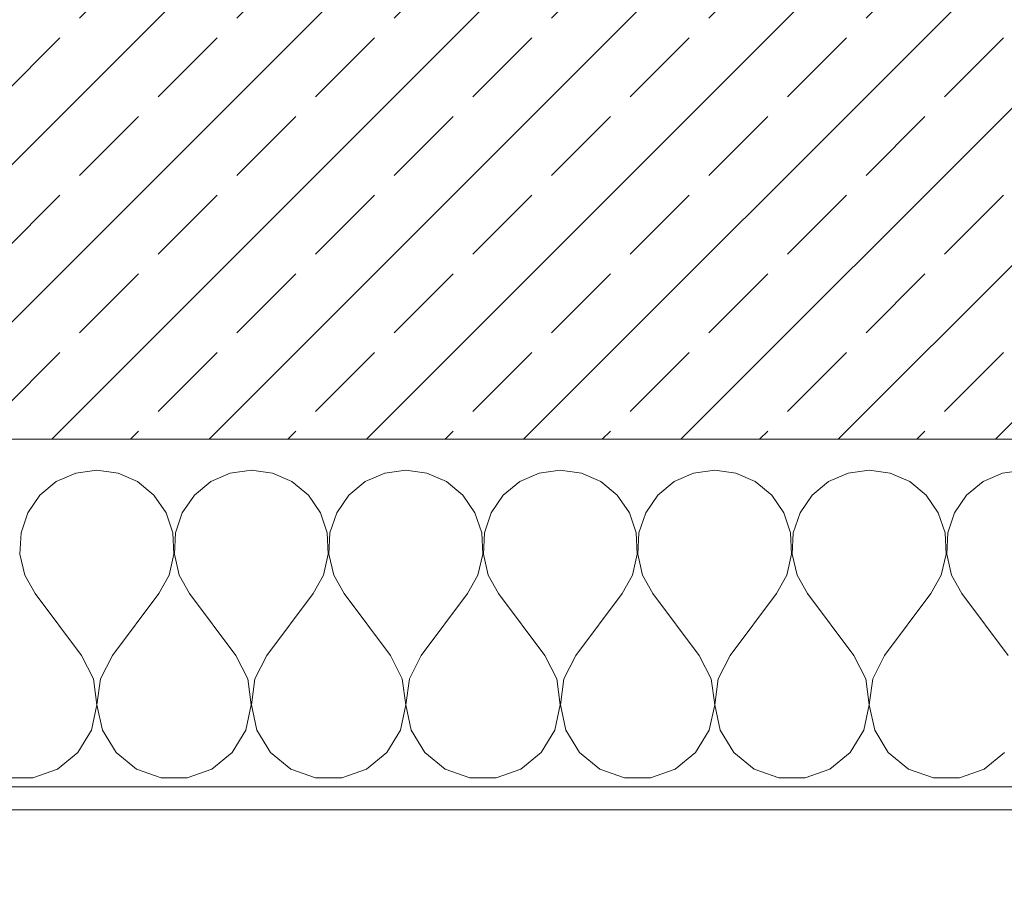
# Model space of a CAD drawing. Header units: metres. Extents: x -3.5 to 65.3, y -10.9 to 16.7.
# Tile 100 of 234: x 43.3 to 43.725, y -0.185 to 0.186. Entities that reach past the tile are written whole.
import ezdxf

# ---------------------------------------------------------------- set-up
doc = ezdxf.new("R2010")
doc.units = ezdxf.units.M
doc.header["$MEASUREMENT"] = 0
for name, color, linetype in [('102 - Bemaßung_ Beschriftung.Detail_ Ausschnitt', 7, 'Continuous'), ('603 - Struktur.Bodenplatte_ Decke Roh', 7, 'Continuous'), ('604 - Struktur.Wand Aussen', 7, 'Continuous')]:
    doc.layers.add(name, color=color, linetype=linetype)
doc.styles.add('ERSTELLTER_STIL_1', font='txt')
doc.dimstyles.new('ERSTELLTER_STIL__1', dxfattribs={"dimtxt": 0.04, "dimasz": 0.02128, "dimexe": 0.18, "dimexo": 0.0625, "dimgap": 0, "dimtad": 1, "dimtih": 1, "dimtoh": 1, "dimzin": 0, "dimdsep": 46, "dimtxsty": 'ERSTELLTER_STIL_1', "dimblk": 'ARROWHEAD_2', "dimblk1": 'ARROWHEAD_2', "dimblk2": 'ARROWHEAD_2', "dimcen": 0.09, "dimse1": 1, "dimse2": 1, "dimclrd": 7, "dimclre": 7, "dimclrt": 7, "dimazin": 0, "dimtfac": 1, "dimtdec": 4, "dimtmove": 0, "dimatfit": 3, "dimfxl": 1, "dimtolj": 1, "dimtzin": 0, "dimarcsym": 0})

# ---------------------------------------------------------------- blocks, each defined once
blk = doc.blocks.new('*X23')
at = {"layer": '604 - Struktur.Wand Aussen', "color": 7, "linetype": 'Continuous', "lineweight": 5}
for p, q in [((43.33333, -0.00833), (43.32422, -0.0096)), ((43.34244, -0.0096), (43.33333, -0.00833)), ((43.4, -0.00833), (43.39089, -0.0096)), ((43.40911, -0.0096), (43.4, -0.00833)), ((43.46667, -0.00833), (43.45756, -0.0096)), ((43.47578, -0.0096), (43.46667, -0.00833)), ((43.53333, -0.00833), (43.52422, -0.0096)), ((43.54244, -0.0096), (43.53333, -0.00833)), ((43.6, -0.00833), (43.59089, -0.0096)), ((43.60911, -0.0096), (43.6, -0.00833)), ((43.66667, -0.00833), (43.65756, -0.0096)), ((43.67578, -0.0096), (43.66667, -0.00833)), ((43.73333, -0.00833), (43.72422, -0.0096)), ((43.32422, -0.0096), (43.31581, -0.01331)), ((43.35086, -0.01331), (43.34244, -0.0096)), ((43.39089, -0.0096), (43.38248, -0.01331)), ((43.41752, -0.01331), (43.40911, -0.0096)), ((43.45756, -0.0096), (43.44914, -0.01331)), ((43.48419, -0.01331), (43.47578, -0.0096)), ((43.52422, -0.0096), (43.51581, -0.01331)), ((43.55086, -0.01331), (43.54244, -0.0096)), ((43.59089, -0.0096), (43.58248, -0.01331)), ((43.61752, -0.01331), (43.60911, -0.0096)), ((43.65756, -0.0096), (43.64914, -0.01331)), ((43.68419, -0.01331), (43.67578, -0.0096)), ((43.72422, -0.0096), (43.71581, -0.01331)), ((43.31581, -0.01331), (43.30873, -0.01918)), ((43.35794, -0.01918), (43.35086, -0.01331)), ((43.38248, -0.01331), (43.37539, -0.01918)), ((43.42461, -0.01918), (43.41752, -0.01331)), ((43.44914, -0.01331), (43.44206, -0.01918)), ((43.49127, -0.01918), (43.48419, -0.01331)), ((43.51581, -0.01331), (43.50873, -0.01918)), ((43.55794, -0.01918), (43.55086, -0.01331)), ((43.58248, -0.01331), (43.57539, -0.01918)), ((43.62461, -0.01918), (43.61752, -0.01331)), ((43.64914, -0.01331), (43.64206, -0.01918)), ((43.69127, -0.01918), (43.68419, -0.01331)), ((43.71581, -0.01331), (43.70873, -0.01918)), ((43.30873, -0.01918), (43.30352, -0.02676)), ((43.36315, -0.02676), (43.35794, -0.01918)), ((43.37539, -0.01918), (43.37019, -0.02676)), ((43.42981, -0.02676), (43.42461, -0.01918)), ((43.44206, -0.01918), (43.43685, -0.02676)), ((43.49648, -0.02676), (43.49127, -0.01918)), ((43.50873, -0.01918), (43.50352, -0.02676)), ((43.56315, -0.02676), (43.55794, -0.01918)), ((43.57539, -0.01918), (43.57019, -0.02676)), ((43.62981, -0.02676), (43.62461, -0.01918)), ((43.64206, -0.01918), (43.63685, -0.02676)), ((43.69648, -0.02676), (43.69127, -0.01918)), ((43.70873, -0.01918), (43.70352, -0.02676)), ((43.30352, -0.02676), (43.30058, -0.03547)), ((43.36609, -0.03547), (43.36315, -0.02676)), ((43.37019, -0.02676), (43.36725, -0.03547)), ((43.43275, -0.03547), (43.42981, -0.02676)), ((43.43685, -0.02676), (43.43391, -0.03547)), ((43.49942, -0.03547), (43.49648, -0.02676)), ((43.50352, -0.02676), (43.50058, -0.03547)), ((43.56609, -0.03547), (43.56315, -0.02676)), ((43.57019, -0.02676), (43.56725, -0.03547)), ((43.63275, -0.03547), (43.62981, -0.02676)), ((43.63685, -0.02676), (43.63391, -0.03547)), ((43.69942, -0.03547), (43.69648, -0.02676)), ((43.70352, -0.02676), (43.70058, -0.03547)), ((43.30058, -0.03547), (43.30013, -0.04466)), ((43.36653, -0.04466), (43.36609, -0.03547)), ((43.36725, -0.03547), (43.3668, -0.04466)), ((43.4332, -0.04466), (43.43275, -0.03547)), ((43.43391, -0.03547), (43.43347, -0.04466)), ((43.49987, -0.04466), (43.49942, -0.03547)), ((43.50058, -0.03547), (43.50013, -0.04466)), ((43.56653, -0.04466), (43.56609, -0.03547)), ((43.56725, -0.03547), (43.5668, -0.04466)), ((43.6332, -0.04466), (43.63275, -0.03547)), ((43.63391, -0.03547), (43.63347, -0.04466)), ((43.69987, -0.04466), (43.69942, -0.03547)), ((43.70058, -0.03547), (43.70013, -0.04466)), ((43.30013, -0.04466), (43.30222, -0.05362)), ((43.36445, -0.05362), (43.36653, -0.04466)), ((43.3668, -0.04466), (43.36888, -0.05362)), ((43.43112, -0.05362), (43.4332, -0.04466)), ((43.43347, -0.04466), (43.43555, -0.05362)), ((43.49778, -0.05362), (43.49987, -0.04466)), ((43.50013, -0.04466), (43.50222, -0.05362)), ((43.56445, -0.05362), (43.56653, -0.04466)), ((43.5668, -0.04466), (43.56888, -0.05362)), ((43.63112, -0.05362), (43.6332, -0.04466)), ((43.63347, -0.04466), (43.63555, -0.05362)), ((43.69778, -0.05362), (43.69987, -0.04466)), ((43.70013, -0.04466), (43.70222, -0.05362)), ((43.30222, -0.05362), (43.30667, -0.06167)), ((43.36, -0.06167), (43.36445, -0.05362)), ((43.36888, -0.05362), (43.37333, -0.06167)), ((43.42667, -0.06167), (43.43112, -0.05362)), ((43.43555, -0.05362), (43.44, -0.06167)), ((43.49333, -0.06167), (43.49778, -0.05362)), ((43.50222, -0.05362), (43.50667, -0.06167)), ((43.56, -0.06167), (43.56445, -0.05362)), ((43.56888, -0.05362), (43.57333, -0.06167)), ((43.62667, -0.06167), (43.63112, -0.05362)), ((43.63555, -0.05362), (43.64, -0.06167)), ((43.69333, -0.06167), (43.69778, -0.05362)), ((43.70222, -0.05362), (43.70667, -0.06167)), ((43.32667, -0.08833), (43.30667, -0.06167)), ((43.34, -0.08833), (43.36, -0.06167)), ((43.39333, -0.08833), (43.37333, -0.06167)), ((43.40667, -0.08833), (43.42667, -0.06167)), ((43.46, -0.08833), (43.44, -0.06167)), ((43.47333, -0.08833), (43.49333, -0.06167)), ((43.52667, -0.08833), (43.50667, -0.06167)), ((43.54, -0.08833), (43.56, -0.06167)), ((43.59333, -0.08833), (43.57333, -0.06167)), ((43.60667, -0.08833), (43.62667, -0.06167)), ((43.66, -0.08833), (43.64, -0.06167)), ((43.67333, -0.08833), (43.69333, -0.06167)), ((43.72667, -0.08833), (43.70667, -0.06167)), ((43.33182, -0.09839), (43.32667, -0.08833)), ((43.34, -0.08833), (43.33485, -0.09839)), ((43.39848, -0.09839), (43.39333, -0.08833)), ((43.40667, -0.08833), (43.40152, -0.09839)), ((43.46515, -0.09839), (43.46, -0.08833)), ((43.47333, -0.08833), (43.46818, -0.09839)), ((43.53182, -0.09839), (43.52667, -0.08833)), ((43.54, -0.08833), (43.53485, -0.09839)), ((43.59848, -0.09839), (43.59333, -0.08833)), ((43.60667, -0.08833), (43.60152, -0.09839)), ((43.66515, -0.09839), (43.66, -0.08833)), ((43.67333, -0.08833), (43.66818, -0.09839)), ((43.33331, -0.10959), (43.33182, -0.09839)), ((43.33485, -0.09839), (43.33336, -0.10959)), ((43.39998, -0.10959), (43.39848, -0.09839)), ((43.40152, -0.09839), (43.40002, -0.10959)), ((43.46664, -0.10959), (43.46515, -0.09839)), ((43.46818, -0.09839), (43.46669, -0.10959)), ((43.53331, -0.10959), (43.53182, -0.09839)), ((43.53485, -0.09839), (43.53336, -0.10959)), ((43.59998, -0.10959), (43.59848, -0.09839)), ((43.60152, -0.09839), (43.60002, -0.10959)), ((43.66664, -0.10959), (43.66515, -0.09839)), ((43.66818, -0.09839), (43.66669, -0.10959)), ((43.33097, -0.12065), (43.33331, -0.10959)), ((43.33336, -0.10959), (43.33569, -0.12065)), ((43.39764, -0.12065), (43.39998, -0.10959)), ((43.40002, -0.10959), (43.40236, -0.12065)), ((43.46431, -0.12065), (43.46664, -0.10959)), ((43.46669, -0.10959), (43.46903, -0.12065)), ((43.53097, -0.12065), (43.53331, -0.10959)), ((43.53336, -0.10959), (43.53569, -0.12065)), ((43.59764, -0.12065), (43.59998, -0.10959)), ((43.60002, -0.10959), (43.60236, -0.12065)), ((43.66431, -0.12065), (43.66664, -0.10959)), ((43.66669, -0.10959), (43.66903, -0.12065)), ((43.32508, -0.13029), (43.33097, -0.12065)), ((43.33569, -0.12065), (43.34159, -0.13029)), ((43.39175, -0.13029), (43.39764, -0.12065)), ((43.40236, -0.12065), (43.40825, -0.13029)), ((43.45841, -0.13029), (43.46431, -0.12065)), ((43.46903, -0.12065), (43.47492, -0.13029)), ((43.52508, -0.13029), (43.53097, -0.12065)), ((43.53569, -0.12065), (43.54159, -0.13029)), ((43.59175, -0.13029), (43.59764, -0.12065)), ((43.60236, -0.12065), (43.60825, -0.13029)), ((43.65841, -0.13029), (43.66431, -0.12065)), ((43.66903, -0.12065), (43.67492, -0.13029)), ((43.3163, -0.13741), (43.32508, -0.13029)), ((43.34159, -0.13029), (43.35037, -0.13741)), ((43.38297, -0.13741), (43.39175, -0.13029)), ((43.40825, -0.13029), (43.41703, -0.13741)), ((43.44963, -0.13741), (43.45841, -0.13029)), ((43.47492, -0.13029), (43.4837, -0.13741)), ((43.5163, -0.13741), (43.52508, -0.13029)), ((43.54159, -0.13029), (43.55037, -0.13741)), ((43.58297, -0.13741), (43.59175, -0.13029)), ((43.60825, -0.13029), (43.61703, -0.13741)), ((43.64963, -0.13741), (43.65841, -0.13029)), ((43.67492, -0.13029), (43.6837, -0.13741)), ((43.7163, -0.13741), (43.72508, -0.13029)), ((43.30565, -0.14118), (43.3163, -0.13741)), ((43.35037, -0.13741), (43.36102, -0.14118)), ((43.37232, -0.14118), (43.38297, -0.13741)), ((43.41703, -0.13741), (43.42768, -0.14118)), ((43.43898, -0.14118), (43.44963, -0.13741)), ((43.4837, -0.13741), (43.49435, -0.14118)), ((43.50565, -0.14118), (43.5163, -0.13741)), ((43.55037, -0.13741), (43.56102, -0.14118)), ((43.57232, -0.14118), (43.58297, -0.13741)), ((43.61703, -0.13741), (43.62768, -0.14118)), ((43.63898, -0.14118), (43.64963, -0.13741)), ((43.6837, -0.13741), (43.69435, -0.14118)), ((43.70565, -0.14118), (43.7163, -0.13741)), ((43.29435, -0.14118), (43.30565, -0.14118)), ((43.36102, -0.14118), (43.37232, -0.14118)), ((43.42768, -0.14118), (43.43898, -0.14118)), ((43.49435, -0.14118), (43.50565, -0.14118)), ((43.56102, -0.14118), (43.57232, -0.14118)), ((43.62768, -0.14118), (43.63898, -0.14118)), ((43.69435, -0.14118), (43.70565, -0.14118))]:
    blk.add_line(p, q, dxfattribs=at)
blk = doc.blocks.new('*D330')
at = {"layer": '102 - Bemaßung_ Beschriftung.Detail_ Ausschnitt', "color": 7, "linetype": 'Continuous', "lineweight": 5}
for p, q in [((43.14, -0.48361), (43.14, -0.44161)), ((43.57999, -0.48361), (43.57999, -0.44161)), ((43.14808, -0.44861), (43.13192, -0.47661)), ((43.58807, -0.44861), (43.57191, -0.47661)), ((43.14, -0.46261), (43.57999, -0.46261))]:
    blk.add_line(p, q, dxfattribs=at)
at = {"layer": '102 - Bemaßung_ Beschriftung.Detail_ Ausschnitt', "color": 7, "lineweight": 5, "insert": (43.32964, -0.45461), "char_height": 0.04, "attachment_point": 7, "style": 'ERSTELLTER_STIL_1'}
blk.add_mtext('\\A1;{\\pql;\\fArial|b0|i0|c0|p38;44}', dxfattribs=at)
blk = doc.blocks.new('ARROWHEAD_2')
at = {"color": 0, "linetype": 'Continuous', "lineweight": 0}
for p, q in [((-0.378, -0.655), (0.378, 0.655)), ((0, 0), (-1, 0))]:
    blk.add_line(p, q, dxfattribs=at)
blk = doc.blocks.new('*D331')
at = {"layer": '102 - Bemaßung_ Beschriftung.Detail_ Ausschnitt', "color": 7, "linetype": 'Continuous', "lineweight": 5}
for p, q in [((43.57999, -0.48361), (43.57999, -0.44161)), ((43.87999, -0.48361), (43.87999, -0.44161)), ((43.58807, -0.44861), (43.57191, -0.47661)), ((43.88807, -0.44861), (43.87191, -0.47661)), ((43.57999, -0.46261), (43.87999, -0.46261))]:
    blk.add_line(p, q, dxfattribs=at)
at = {"layer": '102 - Bemaßung_ Beschriftung.Detail_ Ausschnitt', "color": 7, "lineweight": 5, "insert": (43.69963, -0.45461), "char_height": 0.04, "attachment_point": 7, "style": 'ERSTELLTER_STIL_1'}
blk.add_mtext('\\A1;{\\pql;\\fArial|b0|i0|c0|p38;30}', dxfattribs=at)
blk = doc.blocks.new('*D338')
at = {"layer": '102 - Bemaßung_ Beschriftung.Detail_ Ausschnitt', "color": 7, "linetype": 'Continuous', "lineweight": 5}
for p, q in [((40.38806, -0.59861), (40.37189, -0.62661)), ((43.55307, -0.59861), (43.53691, -0.62661)), ((40.37997, -0.61261), (43.54499, -0.61261))]:
    blk.add_line(p, q, dxfattribs=at)
at = {"layer": '102 - Bemaßung_ Beschriftung.Detail_ Ausschnitt', "color": 7, "lineweight": 5, "char_height": 0.04, "attachment_point": 7, "style": 'ERSTELLTER_STIL_1'}
for s, insert in [('\\A1;{\\pql;\\fArial|b0|i0|c0|p38;3\\fArial|b0|i0|c0|p38;\\A1{\\H.66x;\\S5^  ;}}', (43.48651, -0.6053)), ('\\A1;{\\pql;\\fArial|b0|i0|c0|p38;3,16\\fArial|b0|i0|c0|p38;\\A1{\\H.66x;\\S5^  ;}}', (41.87406, -0.61238))]:
    blk.add_mtext(s, dxfattribs=dict(at, insert=insert))
blk = doc.blocks.new('*D339')
at = {"layer": '102 - Bemaßung_ Beschriftung.Detail_ Ausschnitt', "color": 7, "linetype": 'Continuous', "lineweight": 5}
for p, q in [((43.54499, -0.63361), (43.54499, -0.59161)), ((43.57999, -0.63361), (43.57999, -0.59161)), ((43.55307, -0.59861), (43.53691, -0.62661)), ((43.58807, -0.59861), (43.57191, -0.62661)), ((40.37997, -0.61261), (43.54499, -0.61261)), ((43.54499, -0.61261), (43.57999, -0.61261))]:
    blk.add_line(p, q, dxfattribs=at)
blk = doc.blocks.new('*D340')
at = {"layer": '102 - Bemaßung_ Beschriftung.Detail_ Ausschnitt', "color": 7, "linetype": 'Continuous', "lineweight": 5}
for p, q in [((43.87999, -0.63361), (43.87999, -0.59161)), ((43.58807, -0.59861), (43.57191, -0.62661)), ((43.88807, -0.59861), (43.87191, -0.62661)), ((43.57999, -0.61261), (43.87999, -0.61261))]:
    blk.add_line(p, q, dxfattribs=at)
at = {"layer": '102 - Bemaßung_ Beschriftung.Detail_ Ausschnitt', "color": 7, "lineweight": 5, "insert": (43.69963, -0.60461), "char_height": 0.04, "attachment_point": 7, "style": 'ERSTELLTER_STIL_1'}
blk.add_mtext('\\A1;{\\pql;\\fArial|b0|i0|c0|p38;30}', dxfattribs=at)

msp = doc.modelspace()

# ---------------------------------------------------------------- hatches: boundary and pattern name
at = {"layer": '604 - Struktur.Wand Aussen', "linetype": 'Continuous', "lineweight": 0, "true_color": 0x000000}
h = msp.add_hatch(dxfattribs=at)
h.set_pattern_fill('Beton__Stahlbeton_0001', color=18, style=0, pattern_type=2)
h.set_pattern_definition([(45, (0, 0), (-0.033941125, 0.033941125), []), (45, (-0.01697, 0.01697), (-0.033941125, 0.033941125), [0.036, -0.012])])
h.paths.add_polyline_path([(43.14, 0.125), (43.08, 0.125), (43.08, 0.005), (44.44, 0.005), (44.44, 0.125), (44.38, 0.125), (44.38, 0.195), (44.38, 0.245), (43.14, 0.245), (43.14, 0.195)])
h = msp.add_hatch(dxfattribs=at)
h.set_pattern_fill('Verputz_0001', color=18, style=0, pattern_type=2)
h.set_pattern_definition([(0, (0, 0), (0, 0.034641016), [0, -0.02]), (0, (0.01, 0.01732), (0, 0.034641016), [0, -0.02])])
h.paths.add_polyline_path([(43.05, -0.145), (43.05, -0.155), (44.47, -0.155), (44.47, -0.145)])

# ---------------------------------------------------------------- linework, layer by layer
at = {"layer": '603 - Struktur.Bodenplatte_ Decke Roh', "color": 7, "linetype": 'Continuous', "lineweight": 18, "flags": 128}
msp.add_lwpolyline([(-0.015, 0.005), (62.27503, 0.005), (62.27503, 13.695), (50.77999, 13.695), (50.77999, 13.455), (50.77999, 12.99998), (50.84002, 12.99998), (50.84002, 8.58498), (49.03003, 8.58498), (49.03003, 8.72498), (47.41002, 8.72498), (47.41002, 12.99998), (47.47999, 12.99998), (47.47999, 13.455), (47.47999, 13.695), (14.77999, 13.695)], dxfattribs=at)
at = {"layer": '604 - Struktur.Wand Aussen', "color": 7, "linetype": 'Continuous', "lineweight": 13}
msp.add_line((43.08, 0.005), (44.44, 0.005), dxfattribs=at)
at = {"layer": '604 - Struktur.Wand Aussen', "color": 7, "linetype": 'Continuous', "lineweight": 5}
msp.add_line((43.08, -0.145), (44.44, -0.145), dxfattribs=at)
at = {"layer": '604 - Struktur.Wand Aussen', "color": 7, "linetype": 'Continuous', "lineweight": 5, "flags": 128}
msp.add_lwpolyline([(43.05, -0.155), (44.47, -0.155)], dxfattribs=at)

# ---------------------------------------------------------------- block references
at = {"layer": '604 - Struktur.Wand Aussen', "color": 7, "lineweight": 18}
msp.add_blockref('*X23', (0, 0), dxfattribs=at)

# ---------------------------------------------------------------- dimensions: what is measured, and where the dimension line sits
at = {"layer": '102 - Bemaßung_ Beschriftung.Detail_ Ausschnitt', "color": 7, "linetype": 'Continuous', "lineweight": 5}
for base, p1, p2, picture, middle in [((43.54499, -0.61261), (40.37997, 0.255), (43.54499, 0.255), '*D338', (41.98004, -0.58461)), ((43.579989, -0.612615), (43.5449891, 0.255), (43.579989, 0.2499823), '*D339', (43.5557795, -0.584615)), ((43.57999, -0.46261), (43.14, 0.125), (43.57999, 0.24998), '*D330', (43.36013, -0.43461)), ((43.87999, -0.46261), (43.57999, 0.24998), (43.87999, 0.24998), '*D331', (43.73013, -0.43461)), ((43.87999, -0.61261), (43.57999, 0.24998), (43.87999, 0.24998), '*D340', (43.73013, -0.58461))]:
    dim = msp.add_linear_dim(base=base, p1=p1, p2=p2, dimstyle='ERSTELLTER_STIL__1', dxfattribs=at)
    dim.commit()
    dim.dimension.update_dxf_attribs({"geometry": picture, "text_midpoint": middle, "dimtype": 160})

doc.saveas('drawing.dxf')
